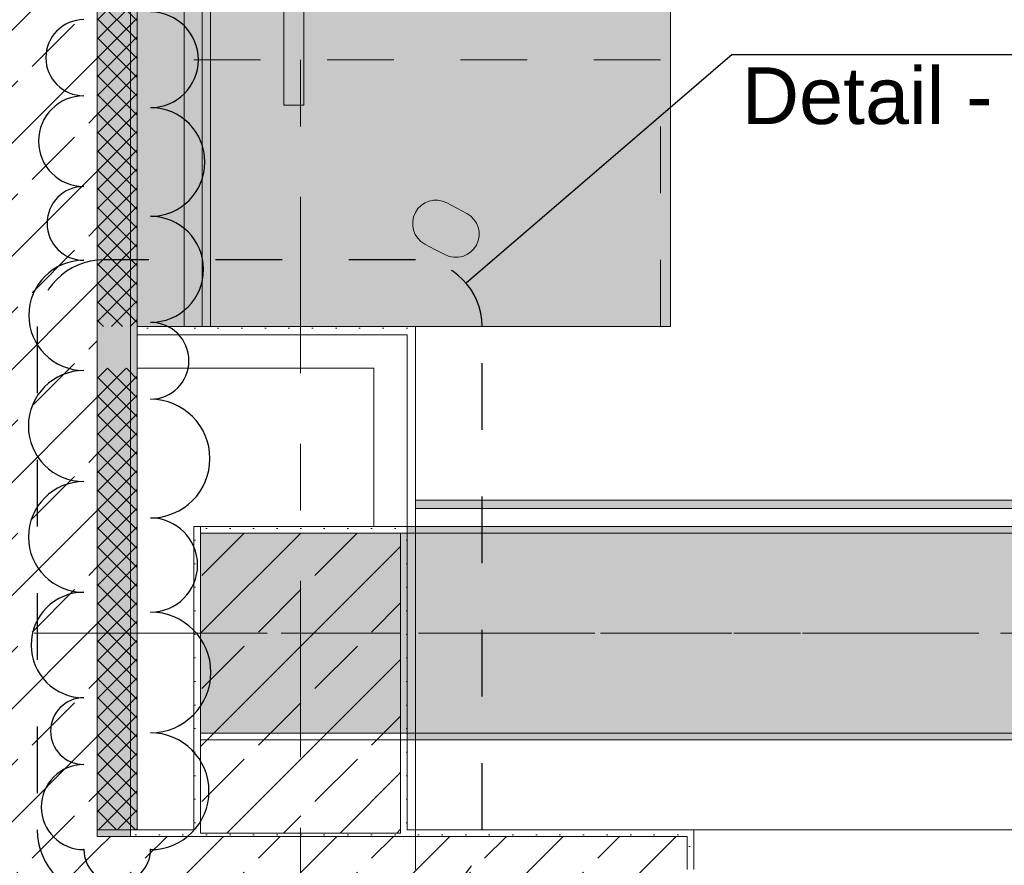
# Model space of a CAD drawing. Header units: metres. Extents: x -3.6 to 84.5, y -11 to 16.8.
# Tile 9 of 256: x 0.1 to 1.6, y 0.2 to 1.5. Entities that reach past the tile are written whole.
import ezdxf

# ---------------------------------------------------------------- set-up
doc = ezdxf.new("R2010")
doc.units = ezdxf.units.M
doc.header["$MEASUREMENT"] = 0
for name, pattern in [('Achse', [0.2, 0.1, -0.05, 0, -0.05]), ('Punktlinie eng', [0.0375, 0.0125, -0.025]), ('Strichlinie doppelt', [0.546806, 0.264583, -0.105833, 0.070556, -0.105833]), ('Strichlinie eng', [0.115, 0.075, -0.04])]:
    doc.linetypes.add(name, pattern=pattern)
for name, color, linetype in [('208 - Marker.Detail', 7, 'Continuous'), ('209 - Marker.Änderung', 7, 'Continuous'), ('451 - Universal.Achsen Raster', 7, 'Continuous'), ('604 - Struktur.Wand Aussen', 7, 'Continuous'), ('607 - Struktur.Stütze', 7, 'Continuous'), ('608 - Struktur.Träger', 7, 'Continuous'), ('701 - Einrichtung.Möbel', 7, 'Continuous'), ('Abbruch_605 - Struktur.Wand Innen', 7, 'Continuous'), ('Neubau_606 - Struktur.Wand Innen Ausbau', 7, 'Continuous'), ('Neubau_653 - Abdeckung.TB Verkofferung', 7, 'Continuous')]:
    doc.layers.add(name, color=color, linetype=linetype)
doc.styles.add('ERSTELLTER_STIL_2', font='txt')
doc.linetypes.add('Abbruch 1', pattern='A,0,[1,2022.0244.A_L5A-PL04.05_iB_Deckenspiegel 3.OG1.Shx,S=0.001984,R=0,X=0,Y=0],-0.25,0', length=0.25)
pattern_1 = [(45, (0, 0), (-0.01767767, 0.01767767), [0, -0.025])]
pattern_2 = [(45, (0, 0), (-0.08485281, 0.08485281), []), (45, (-0.04243, 0.04243), (-0.08485281, 0.08485281), [0.09, -0.03])]
pattern_3 = [(315, (0, 0), (0.014142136, 0.014142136), []), (45, (0, 0), (-0.014142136, 0.014142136), [])]

msp = doc.modelspace()

# ---------------------------------------------------------------- hatches: boundary and pattern name
at = {"layer": '604 - Struktur.Wand Aussen', "linetype": 'Continuous', "lineweight": 0, "true_color": 0x000000}
h = msp.add_hatch(dxfattribs=at)
h.set_pattern_fill('Beton__Stahlbeton_0001', color=18, style=0, pattern_type=2)
h.set_pattern_definition(pattern_2)
h.paths.add_polyline_path([(0.225, 0.245), (0.225, 5.33), (-0.015, 5.33), (-0.015, 0.245)])
at = {"layer": '604 - Struktur.Wand Aussen', "linetype": 'Continuous', "lineweight": 0, "true_color": 0xbebebe}
for points in [[(0.2738, 0.245), (0.275, 0.2461), (0.275, 5.19), (0.225, 5.19), (0.225, 0.245)], [(0.275, 0.2461), (0.2738, 0.245), (0.275, 0.245)]]:
    msp.add_hatch(color=9, dxfattribs=at).paths.add_polyline_path(points)
at = {"layer": '604 - Struktur.Wand Aussen', "linetype": 'Continuous', "lineweight": 0, "true_color": 0x000000}
h = msp.add_hatch(dxfattribs=at)
h.set_pattern_fill('Gips_0001', color=18, style=0, pattern_type=2)
h.set_pattern_definition(pattern_1)
h.paths.add_polyline_path([(0.285, 0.255), (0.285, 5.19), (0.275, 5.19), (0.275, 0.255)])
h = msp.add_hatch(dxfattribs=at)
h.set_pattern_fill('Gips_0001', color=18, style=0, pattern_type=2)
h.set_pattern_definition(pattern_1)
h.paths.add_polyline_path([(0.285, 0.255), (0.275, 0.2461), (0.275, 0.245), (0.285, 0.245)])
h = msp.add_hatch(dxfattribs=at)
h.set_pattern_fill('Gips_0001', color=18, style=0, pattern_type=2)
h.set_pattern_definition(pattern_1)
h.paths.add_polyline_path([(0.275, 0.2461), (0.285, 0.255), (0.275, 0.255)])
h = msp.add_hatch(dxfattribs=at)
h.set_pattern_fill('Gips_0001', color=18, style=0, pattern_type=2)
h.set_pattern_definition(pattern_1)
h.paths.add_polyline_path([(0.285, 0.245), (0.37, 0.245), (0.37, 0.255), (0.285, 0.255)])
h = msp.add_hatch(dxfattribs=at)
h.set_pattern_fill('Gips_0001', color=18, style=0, pattern_type=2)
h.set_pattern_definition(pattern_1)
h.paths.add_polyline_path([(0.69, 0.255), (0.69, 0.245), (1.11, 0.245), (1.11, 0.255)])
h = msp.add_hatch(dxfattribs=at)
h.set_pattern_fill('Gips_0001', color=18, style=0, pattern_type=2)
h.set_pattern_definition(pattern_1)
h.paths.add_polyline_path([(1.11, 0.255), (1.11, 0.195), (1.12, 0.195), (1.12, 0.255)])
h = msp.add_hatch(dxfattribs=at)
h.set_pattern_fill('Beton__Stahlbeton_0001', color=18, style=0, pattern_type=2)
h.set_pattern_definition(pattern_2)
h.paths.add_polyline_path([(0.0045, 0.005), (0.225, 0.2015), (0.225, 0.245), (-0.015, 0.245), (-0.015, 0.005)])
h = msp.add_hatch(dxfattribs=at)
h.set_pattern_fill('Beton__Stahlbeton_0001', color=18, style=0, pattern_type=2)
h.set_pattern_definition(pattern_2)
h.paths.add_polyline_path([(0.225, 0.245), (0.225, 0.2015), (0.2738, 0.245)])
h = msp.add_hatch(dxfattribs=at)
h.set_pattern_fill('Beton__Stahlbeton_0001', color=18, style=0, pattern_type=2)
h.set_pattern_definition(pattern_2)
h.paths.add_polyline_path([(0.225, 0.2015), (0.225, 0.005), (1.08, 0.005), (1.08, 0.125), (1.11, 0.125), (1.12, 0.125), (1.12, 0.195), (1.11, 0.195), (1.11, 0.245), (0.2738, 0.245)])
at = {"layer": '607 - Struktur.Stütze', "linetype": 'Continuous', "lineweight": 0, "true_color": 0x000000}
h = msp.add_hatch(dxfattribs=at)
h.set_pattern_fill('Gips_0001', color=18, style=0, pattern_type=2)
h.set_pattern_definition(pattern_1)
h.paths.add_polyline_path([(0.37, 0.71), (0.37, 0.255), (0.38, 0.255), (0.38, 0.7), (0.68, 0.7), (0.68, 0.255), (0.69, 0.255), (0.69, 0.71)])
h = msp.add_hatch(dxfattribs=at)
h.set_pattern_fill('Beton__Stahlbeton_0001', color=18, style=0, pattern_type=2)
h.set_pattern_definition(pattern_2)
h.paths.add_polyline_path([(0.38, 0.25), (0.68, 0.25), (0.68, 0.7), (0.38, 0.7)])
h = msp.add_hatch(dxfattribs=at)
h.set_pattern_fill('Gips_0001', color=18, style=0, pattern_type=2)
h.set_pattern_definition(pattern_1)
h.paths.add_polyline_path([(0.37, 0.255), (0.37, 0.245), (0.69, 0.245), (0.69, 0.255), (0.68, 0.255), (0.68, 0.25), (0.38, 0.25), (0.38, 0.255)])
at = {"layer": '608 - Struktur.Träger', "linetype": 'Continuous', "lineweight": 0, "true_color": 0x000000}
h = msp.add_hatch(dxfattribs=at)
h.set_pattern_fill('Gips_0001', color=18, style=0, pattern_type=2)
h.set_pattern_definition(pattern_1)
h.paths.add_polyline_path([(0.69, 0.71), (0.69, 0.7), (3.97, 0.7), (3.97, 0.71)])
h = msp.add_hatch(dxfattribs=at)
h.set_pattern_fill('Beton__Stahlbeton_0001', color=18, style=0, pattern_type=2)
h.set_pattern_definition(pattern_2)
h.paths.add_polyline_path([(0.69, 0.7), (0.38, 0.7), (0.38, 0.4), (0.69, 0.4), (3.97, 0.4), (4.29, 0.4), (7.57, 0.4), (7.89, 0.4), (11.17, 0.4), (11.49, 0.4), (14.77, 0.4), (15.09, 0.4), (18.37, 0.4), (18.69, 0.4), (21.97, 0.4), (22.29, 0.4), (25.57, 0.4), (25.89, 0.4), (29.17, 0.4), (29.49, 0.4), (32.77, 0.4), (33.09, 0.4), (36.37, 0.4), (36.69, 0.4), (39.97, 0.4), (40.29, 0.4), (43.57, 0.4), (43.89, 0.4), (47.17, 0.4), (47.49, 0.4), (50.77, 0.4), (51.09, 0.4), (54.37, 0.4), (54.69, 0.4), (57.97, 0.4), (58.29, 0.4), (61.57, 0.4), (61.88, 0.4), (61.88, 0.7), (61.57, 0.7), (58.29, 0.7), (57.97, 0.7), (54.69, 0.7), (54.37, 0.7), (51.09, 0.7), (50.77, 0.7), (47.49, 0.7), (47.17, 0.7), (43.89, 0.7), (43.57, 0.7), (40.29, 0.7), (39.9, 0.7), (36.69, 0.7), (36.37, 0.7), (33.09, 0.7), (32.77, 0.7), (29.49, 0.7), (29.17, 0.7), (25.89, 0.7), (25.57, 0.7), (22.29, 0.7), (21.97, 0.7), (18.69, 0.7), (18.37, 0.7), (15.09, 0.7), (14.77, 0.7), (11.49, 0.7), (11.17, 0.7), (7.89, 0.7), (7.57, 0.7), (4.29, 0.7), (3.97, 0.7)])
h = msp.add_hatch(dxfattribs=at)
h.set_pattern_fill('Gips_0001', color=18, style=0, pattern_type=2)
h.set_pattern_definition(pattern_1)
h.paths.add_polyline_path([(0.69, 0.4), (0.69, 0.39), (3.97, 0.39), (3.97, 0.4)])
at = {"layer": '701 - Einrichtung.Möbel', "linetype": 'Continuous', "lineweight": 0, "true_color": 0x3a3a3a}
for points in [[(0.285, 3.01), (0.285, 1.01), (1.085, 1.01), (1.085, 2.21), (2.485, 2.21), (2.485, 3.01)], [(0.5349, 2.1421), (0.5049, 2.1421), (0.5049, 1.3421), (0.5349, 1.3421)], [(0.7316, 1.1258), (0.7466, 1.1179, 1), (0.7795, 1.1797), (0.7495, 1.1956, 0.994302), (0.7166, 1.1338)]]:
    msp.add_hatch(color=250, dxfattribs=at).paths.add_polyline_path(points)
at = {"layer": 'Abbruch_605 - Struktur.Wand Innen', "linetype": 'Continuous', "lineweight": 0, "true_color": 0x000000}
h = msp.add_hatch(dxfattribs=at)
h.set_pattern_fill('Dämmung__hart_2_0001', color=18, style=0, pattern_type=2)
h.set_pattern_definition(pattern_3)
h.paths.add_polyline_path([(0.285, 5.19), (0.225, 5.19), (0.225, 1.01), (0.285, 1.01)])
h = msp.add_hatch(dxfattribs=at)
h.set_pattern_fill('Dämmung__hart_2_0001', color=18, style=0, pattern_type=2)
h.set_pattern_definition(pattern_3)
h.paths.add_polyline_path([(0.285, 0.9475), (0.225, 0.9475), (0.225, 0.255), (0.285, 0.255)])
at = {"layer": 'Neubau_606 - Struktur.Wand Innen Ausbau', "linetype": 'Continuous', "lineweight": 0, "true_color": 0x000000}
h = msp.add_hatch(dxfattribs=at)
h.set_pattern_fill('Gips_0001', color=18, style=0, pattern_type=2)
h.set_pattern_definition(pattern_1)
h.paths.add_polyline_path([(0.285, 0.9975), (0.69, 0.9975), (0.69, 1.01), (0.285, 1.01)])
h = msp.add_hatch(dxfattribs=at)
h.set_pattern_fill('Gips_0001', color=18, style=0, pattern_type=2)
h.set_pattern_definition(pattern_1)
h.paths.add_polyline_path([(0.69, 0.9975), (0.7025, 1.01), (0.69, 1.01)])
h = msp.add_hatch(dxfattribs=at)
h.set_pattern_fill('Gips_0001', color=18, style=0, pattern_type=2)
h.set_pattern_definition(pattern_1)
h.paths.add_polyline_path([(0.69, 0.9975), (0.7025, 0.9975), (0.7025, 1.01)])
h = msp.add_hatch(dxfattribs=at)
h.set_pattern_fill('Gips_0001', color=18, style=0, pattern_type=2)
h.set_pattern_definition(pattern_1)
h.paths.add_polyline_path([(0.69, 0.9975), (0.69, 0.255), (0.7025, 0.255), (0.7025, 0.9975)])
at = {"layer": 'Neubau_653 - Abdeckung.TB Verkofferung', "linetype": 'Continuous', "lineweight": 0, "true_color": 0x000000}
h = msp.add_hatch(dxfattribs=at)
h.set_pattern_fill('Gips_0001', color=18, style=0, pattern_type=2)
h.set_pattern_definition(pattern_1)
h.paths.add_polyline_path([(0.395, 1.01), (0.395, 5.0505), (0.3825, 5.0505), (0.3825, 1.01)])
h = msp.add_hatch(dxfattribs=at)
h.set_pattern_fill('Gips_0001', color=18, style=0, pattern_type=2)
h.set_pattern_definition(pattern_1)
h.paths.add_polyline_path([(0.7025, 0.737), (4.025, 0.737), (4.025, 0.7495), (0.7025, 0.7495)])

# ---------------------------------------------------------------- linework, layer by layer
at = {"layer": '208 - Marker.Detail', "color": 30, "linetype": 'Continuous', "lineweight": 25, "true_color": 0xff6e00}
for p, q in [((1.1776, 1.4184), (0.7783, 1.0752)), ((1.1776, 1.4184), (1.2276, 1.4184)), ((1.2276, 1.4184), (2.9776, 1.4184))]:
    msp.add_line(p, q, dxfattribs=at)
at = {"layer": '208 - Marker.Detail', "color": 30, "linetype": 'Punktlinie eng', "lineweight": 25, "true_color": 0xff6e00}
for p, q in [((0.7025, 1.11), (0.235, 1.11)), ((0.135, 1.01), (0.135, 0.255)), ((0.8025, 0.255), (0.8025, 1.01))]:
    msp.add_line(p, q, dxfattribs=at)
for centre, start, end in [((0.235, 1.01), 90, 180), ((0.7025, 1.01), 0, 90), ((0.235, 0.255), 180, 270), ((0.7025, 0.255), 270, 0)]:
    msp.add_arc(centre, 0.1, start, end, dxfattribs=at)
at = {"layer": '209 - Marker.Änderung', "color": 1, "linetype": 'Continuous', "lineweight": 25}
for centre, radius, start, end in [((0.305, 1.4103), 0.0718, 270, 90), ((0.205, 1.4134), 0.0571, 90, 270), ((0.205, 1.2882), 0.0681, 90, 270), ((0.305, 1.2569), 0.0816, 270, 90), ((0.205, 1.1648), 0.0553, 90, 270), ((0.305, 1.0958), 0.0796, 270, 90), ((0.205, 1.0268), 0.0827, 90, 270), ((0.305, 0.9586), 0.0576, 270, 90), ((0.205, 0.8607), 0.0833, 90, 270), ((0.305, 0.8118), 0.0891, 270, 90), ((0.205, 0.6943), 0.0831, 90, 270), ((0.305, 0.6521), 0.0706, 270, 90), ((0.205, 0.5321), 0.0792, 90, 270), ((0.305, 0.491), 0.0906, 270, 90), ((0.205, 0.4029), 0.05, 90, 270), ((0.305, 0.3127), 0.0877, 270, 90), ((0.205, 0.2889), 0.0639, 90, 270), ((0.255, 0.225), 0.05, 180, 0)]:
    msp.add_arc(centre, radius, start, end, dxfattribs=at)
for p in [(0.205, 0.225), (0.305, 0.225)]:
    msp.add_point(p, dxfattribs=at)
at = {"layer": '451 - Universal.Achsen Raster', "color": 160, "linetype": 'Strichlinie doppelt', "lineweight": 9, "true_color": 0x3232ff}
for p, q in [((0.53, -10.585), (0.53, 16.355)), ((64.935, 0.55), (-3.175, 0.55))]:
    msp.add_line(p, q, dxfattribs=at)
at = {"layer": '604 - Struktur.Wand Aussen', "color": 7, "linetype": 'Continuous', "lineweight": 18}
msp.add_line((0.225, 0.245), (0.225, 5.19), dxfattribs=at)
at = {"layer": '604 - Struktur.Wand Aussen', "color": 7, "linetype": 'Continuous', "lineweight": 13}
for p, q in [((0.275, 0.2461), (0.275, 5.19)), ((3.52, 0.255), (1.12, 0.255)), ((0.225, 0.245), (0.2738, 0.245)), ((0.225, 0.245), (0.2738, 0.245)), ((0.2738, 0.245), (0.275, 0.245)), ((0.2738, 0.245), (0.275, 0.245)), ((0.275, 0.245), (0.275, 0.2461)), ((0.275, 0.245), (0.285, 0.245)), ((0.275, 0.245), (0.285, 0.245)), ((1.11, 0.245), (0.285, 0.245)), ((1.11, 0.245), (1.11, 0.195))]:
    msp.add_line(p, q, dxfattribs=at)
at = {"layer": '604 - Struktur.Wand Aussen', "color": 7, "linetype": 'Continuous', "lineweight": 5}
for p, q in [((1.11, 0.255), (1.12, 0.255)), ((1.12, 0.245), (1.12, 0.255)), ((1.12, 0.195), (1.12, 0.245))]:
    msp.add_line(p, q, dxfattribs=at)
at = {"layer": '604 - Struktur.Wand Aussen', "color": 7, "linetype": 'Continuous', "lineweight": 13, "flags": 128}
msp.add_lwpolyline([(0.285, 0.255), (0.285, 5.19)], dxfattribs=at)
at = {"layer": '604 - Struktur.Wand Aussen', "color": 7, "linetype": 'Continuous', "lineweight": 5, "flags": 128}
for points in [[(0.37, 0.255), (0.285, 0.255)], [(1.11, 0.255), (0.69, 0.255)]]:
    msp.add_lwpolyline(points, dxfattribs=at)
at = {"layer": '607 - Struktur.Stütze', "color": 7, "linetype": 'Continuous', "lineweight": 5, "flags": 128}
msp.add_lwpolyline([(0.69, 0.255), (0.69, 0.71), (0.37, 0.71), (0.37, 0.255)], dxfattribs=at)
at = {"layer": '607 - Struktur.Stütze', "color": 7, "linetype": 'Continuous', "lineweight": 13, "flags": 128}
msp.add_lwpolyline([(0.38, 0.25), (0.68, 0.25), (0.68, 0.7), (0.38, 0.7)], close=True, dxfattribs=at)
at = {"layer": '608 - Struktur.Träger', "color": 7, "linetype": 'Continuous', "lineweight": 13}
for p, q in [((0.38, 0.71), (61.88, 0.71)), ((0.38, 0.39), (0.38, 0.71)), ((0.69, 0.7), (0.38, 0.7)), ((3.97, 0.7), (0.69, 0.7)), ((0.38, 0.39), (61.88, 0.39))]:
    msp.add_line(p, q, dxfattribs=at)
at = {"layer": '608 - Struktur.Träger', "color": 7, "linetype": 'Continuous', "lineweight": 5}
for p, q in [((0.69, 0.71), (0.69, 0.7)), ((3.97, 0.71), (0.69, 0.71)), ((0.69, 0.4), (0.69, 0.39)), ((3.97, 0.39), (0.69, 0.39))]:
    msp.add_line(p, q, dxfattribs=at)
at = {"layer": '608 - Struktur.Träger', "color": 7, "linetype": 'Continuous', "lineweight": 9}
msp.add_line((0.38, 0.7), (0.38, 0.4), dxfattribs=at)
at = {"layer": '608 - Struktur.Träger', "color": 7, "linetype": 'Achse', "lineweight": 9}
msp.add_line((0.38, 0.55), (61.88, 0.55), dxfattribs=at)
at = {"layer": '608 - Struktur.Träger', "color": 7, "linetype": 'Continuous', "lineweight": 13, "flags": 128}
msp.add_lwpolyline([(15.09, 0.4), (14.77, 0.4), (11.49, 0.4), (11.17, 0.4), (7.89, 0.4), (7.57, 0.4), (4.29, 0.4), (3.97, 0.4), (0.69, 0.4), (0.38, 0.4)], dxfattribs=at)
at = {"layer": '701 - Einrichtung.Möbel', "color": 7, "linetype": 'Strichlinie eng', "lineweight": 5, "true_color": 0xebebeb}
for p, q in [((1.07, 1.41), (0.285, 1.41)), ((1.07, 1.01), (1.07, 1.41))]:
    msp.add_line(p, q, dxfattribs=at)
at = {"layer": '701 - Einrichtung.Möbel', "color": 7, "linetype": 'Continuous', "lineweight": 5, "true_color": 0xebebeb, "flags": 128}
for points in [[(0.285, 3.01), (0.285, 1.01), (1.085, 1.01), (1.085, 2.21), (2.485, 2.21), (2.485, 3.01)], [(0.5349, 2.1421), (0.5349, 1.3421), (0.5049, 1.3421), (0.5049, 2.1421)]]:
    msp.add_lwpolyline(points, close=True, dxfattribs=at)
msp.add_lwpolyline([(0.7316, 1.1258), (0.7166, 1.1338, -0.994302), (0.7495, 1.1956), (0.7795, 1.1797, -1), (0.7466, 1.1179)], format="xyb", close=True, dxfattribs=at)
at = {"layer": 'Abbruch_605 - Struktur.Wand Innen', "color": 7, "linetype": 'Abbruch 1', "lineweight": 18, "flags": 128}
for points in [[(0.225, 5.19), (0.225, 1.01)], [(0.285, 1.01), (0.285, 5.19)], [(0.225, 0.9475), (0.225, 0.255)], [(0.285, 0.255), (0.285, 0.9475)], [(0.225, 0.255), (0.285, 0.255)]]:
    msp.add_lwpolyline(points, dxfattribs=at)
at = {"layer": 'Neubau_606 - Struktur.Wand Innen Ausbau', "color": 1, "linetype": 'Continuous', "lineweight": 5}
for p, q in [((0.64, 0.9975), (0.285, 0.9975)), ((0.69, 0.9975), (0.64, 0.9975)), ((0.69, 0.9975), (0.64, 0.9975)), ((0.69, 0.9475), (0.69, 0.9975)), ((0.69, 0.71), (0.69, 0.9475))]:
    msp.add_line(p, q, dxfattribs=at)
at = {"layer": 'Neubau_606 - Struktur.Wand Innen Ausbau', "color": 1, "linetype": 'Continuous', "lineweight": 5, "flags": 128}
for points in [[(0.69, 1.01), (0.285, 1.01)], [(0.285, 1.01), (0.285, 0.9975)], [(0.7025, 1.01), (0.69, 1.01)], [(0.7025, 0.255), (0.7025, 1.01)], [(0.285, 0.9975), (0.285, 0.9475)], [(0.285, 0.9475), (0.64, 0.9475)], [(0.64, 0.9475), (0.64, 0.71)]]:
    msp.add_lwpolyline(points, dxfattribs=at)
at = {"layer": 'Neubau_653 - Abdeckung.TB Verkofferung', "color": 1, "linetype": 'Continuous', "lineweight": 9}
for p, q in [((0.285, 1.01), (0.285, 5.0505)), ((0.395, 1.01), (0.395, 5.0505)), ((0.395, 1.01), (0.285, 1.01)), ((0.7025, 0.7495), (29.26, 0.7495)), ((0.7025, 0.195), (0.7025, 0.7495))]:
    msp.add_line(p, q, dxfattribs=at)
at = {"layer": 'Neubau_653 - Abdeckung.TB Verkofferung', "color": 1, "linetype": 'Continuous', "lineweight": 5}
for p, q in [((0.3555, 5.0505), (0.3555, 1.01)), ((0.3825, 5.0505), (0.3825, 1.01)), ((0.395, 5.0505), (0.395, 1.01)), ((4.025, 0.7495), (0.7025, 0.7495)), ((4.025, 0.737), (0.7025, 0.737)), ((4.025, 0.71), (0.7025, 0.71))]:
    msp.add_line(p, q, dxfattribs=at)
at = {"layer": 'Neubau_653 - Abdeckung.TB Verkofferung', "color": 1, "linetype": 'Continuous', "lineweight": 5, "flags": 128}
for points in [[(0.395, 1.01), (0.3825, 1.01), (0.3555, 1.01)], [(0.7025, 0.7495), (0.7025, 0.737), (0.7025, 0.71)]]:
    msp.add_lwpolyline(points, dxfattribs=at)

# ---------------------------------------------------------------- texts
at = {"layer": '208 - Marker.Detail', "color": 30, "lineweight": 25, "true_color": 0xff6e00, "insert": (1.1922, 1.3989), "char_height": 0.085, "attachment_point": 1, "style": 'ERSTELLTER_STIL_2'}
msp.add_mtext('\\A1;{\\pql;\\fArial|b0|i0|c0|p38;Detail - Trockenbau Stütze Achse 1}', dxfattribs=at)

doc.saveas('drawing.dxf')
